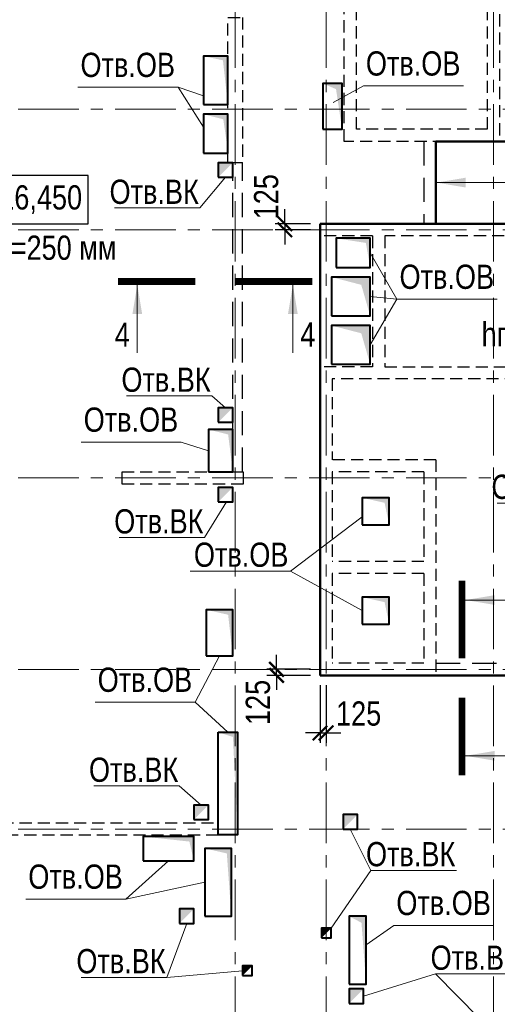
# Model space of a CAD drawing. Header units: inches. Extents: x -7168381 to -7082011, y 5937392 to 6001282.
# Tile 5 of 9: x -7149480 to -7139630, y 5956735 to 5977054. Entities that reach past the tile are written whole.
import ezdxf
from ezdxf.enums import TextEntityAlignment as Align

# ---------------------------------------------------------------- set-up
doc = ezdxf.new("R2010")
doc.units = ezdxf.units.IN
doc.header["$LTSCALE"] = 1000
doc.header["$MEASUREMENT"] = 0
doc.linetypes.add('CENTER', pattern=[2, 1.25, -0.25, 0.25, -0.25])
doc.linetypes.add('HIDDEN', pattern=[0.375, 0.25, -0.125])
for name, color, linetype, lineweight in [('СК-041-С-СТЕНЫ НЕВИДИМЫЕ', 12, 'HIDDEN', 30), ('СК-050-П(литы перекрытия)', 12, 'Continuous', 50), ('СК-051-1-П-ОТВЕРСТИЯ ОВ ДУ', 5, 'Continuous', 40), ('СК-051-2-П-ОТВЕРСТИЯ ВК', 1, 'Continuous', 40), ('СК-052-П-БАЛКИ', 1, 'HIDDEN', 30), ('СК-100-О(си)', 2, 'CENTER', 15), ('СК-300-Р(азмеры)_ПЛИТЫ', 7, 'Continuous', 20), ('СК-400-Т(екст)', 7, 'Continuous', 20), ('СК-440-Т-СТЕНЫ', 7, 'Continuous', 20), ('СК-500-С(ечения)', 5, 'Continuous', 40)]:
    doc.layers.add(name, color=color, linetype=linetype, lineweight=lineweight)
doc.styles.add('ARIAL_annotative', font='arial.ttf', dxfattribs={"width": 0.8, "height": 2.5})
doc.styles.add('RUSS', font='arial.ttf', dxfattribs={"width": 0.8})
doc.dimstyles.new('100-200', dxfattribs={"dimscale": 0, "dimtxt": 500, "dimasz": 300, "dimexe": 200, "dimexo": 200, "dimgap": 200, "dimtad": 1, "dimdec": 0, "dimzin": 0, "dimdsep": 46, "dimtxsty": 'RUSS', "dimblk": 'ARCHTICK', "dimcen": 0.096, "dimdle": 200, "dimclrd": 7, "dimclre": 7, "dimclrt": 256, "dimadec": 0, "dimazin": 0, "dimtfac": 1, "dimtdec": 0, "dimtmove": 2, "dimatfit": 3, "dimldrblk": 'OBLIQUE', "dimfxl": 1, "dimtolj": 1, "dimtzin": 0, "dimarcsym": 0})

# ---------------------------------------------------------------- blocks, each defined once
blk = doc.blocks.new('A$C18abd0ee')
at = {"layer": 'СК-041-С-СТЕНЫ НЕВИДИМЫЕ'}
for p, q in [((-10740, 25904.8), (-10740, 26154.8)), ((-10740, 26154.8), (-526, 26154.8)), ((-9655, 25904.8), (-10740, 25904.8)), ((-9655, 25904.8), (-9655, 23204.8)), ((-9405, 25904.8), (-9405, 23204.8)), ((-3190.3, 25904.8), (-9405, 25904.8)), ((-9655, 23204.8), (-10740, 23204.8)), ((-10740, 23204.8), (-10740, 22904.8)), ((-9405, 23204.8), (-3190.3, 23204.8)), ((-10740, 22954.8), (-10740, 16835)), ((-10490, 22954.8), (-10490, 21284.8)), ((-4806.4, 22954.8), (-10490, 22954.8)), ((-8350, 21284.8), (-10490, 21284.8)), ((-8350, 21284.8), (-8350, 16835)), ((-8600, 21034.8), (-10490, 21034.8)), ((-10490, 21034.8), (-10490, 19184.8)), ((-8600, 21034.8), (-8600, 19184.8)), ((-8600, 19184.8), (-10490, 19184.8)), ((-8600, 18934.8), (-10490, 18934.8)), ((-10490, 18934.8), (-10490, 17085)), ((-8600, 18934.8), (-8600, 17085)), ((-8600, 17085), (-10490, 17085)), ((-8350, 16835), (-10740, 16835))]:
    blk.add_line(p, q, dxfattribs=at)
for points in [[(-7040, 27854.9), (-10240, 27854.9), (-10240, 32124.6), (-10740, 32124.6), (-10740, 36104.2), (-7040, 36104.2)], [(-7290, 28104.9), (-9990, 28104.9), (-9990, 32374.6), (-10490, 32374.6), (-10490, 35854.2), (-7290, 35854.2)], [(-12323.6, 21034.6), (-12323.6, 20784.6), (-14823.6, 20784.6), (-14823.6, 21034.6)], [(-12840.2, 13789.8), (-12840.2, 13539.8), (-20311, 13539.8), (-20311, 13789.8)]]:
    blk.add_lwpolyline(points, close=True, dxfattribs=at)
at = {"layer": 'СК-041-С-СТЕНЫ НЕВИДИМЫЕ', "color": 4}
blk.add_lwpolyline([(-12640, 30414.5), (-12340, 30414.5), (-12340.4, 27414.8), (-12640.4, 27414.8)], close=True, dxfattribs=at)
at = {"layer": 'СК-100-О(си)', "linetype": 'CENTER'}
for p, q in [((-12490, 46624.1), (-12490, -4882.1)), ((-10615, 46624.1), (-10615, -4882.1)), ((-7165, 46624.1), (-7165, -4882.1)), ((-24966.7, 28519.8), (3064.5, 28519.8)), ((-24966.7, 26029.8), (3064.5, 26029.8)), ((-24966.7, 20909.7), (3064.5, 20909.7)), ((-24966.7, 16960), (3064.5, 16960)), ((-24966.7, 13660), (3064.5, 13660))]:
    blk.add_line(p, q, dxfattribs=at)
blk = doc.blocks.new('A$C2d0dcff5')
blk.add_blockref('A$C18abd0ee', (20120, 220))
blk = doc.blocks.new('Сечение')
at = {"layer": 'СК-500-С(ечения)', "linetype": 'Continuous', "lineweight": 15, "ltscale": 100}
blk.add_line((-200, -35), (-200, -735), dxfattribs=at)
at = {"layer": 'СК-500-С(ечения)', "linetype": 'Continuous', "ltscale": 100, "const_width": 70}
blk.add_lwpolyline([(-400, 0), (400, 0)], dxfattribs=at)
at = {"layer": 'СК-500-С(ечения)', "linetype": 'Continuous', "ltscale": 100}
blk.add_solid([(-200, -35), (-250, -335), (-150, -335)], dxfattribs=at)
blk = doc.blocks.new('*U15')
at = {"layer": 'СК-400-Т(екст)', "ltscale": 100, "yscale": 0.01, "zscale": 0.01, "rotation": 270.0000614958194}
for p, xscale in [((0, -4), 0.01), ((0, -16.07), -0.01)]:
    blk.add_blockref('Сечение', p, dxfattribs=dict(at, xscale=xscale))
at = {"layer": 'СК-500-С(ечения)', "color": 0, "ltscale": 100, "style": 'ARIAL_annotative', "width": 0.8}
blk.add_attdef('НОМЕР_СЕЧЕНИЯ_1_1(НОМЕР_ЛИСТА)', text='', height=2.5, rotation=270.0001, dxfattribs=at).set_placement((-6.74, -1.23), align=Align.RIGHT)
blk.add_attdef('НОМЕР_СЕЧЕНИЯ_2_1(НОМЕР_ЛИСТА)', text='', height=2.5, rotation=270.0001, dxfattribs=at).set_placement((-7.48, -18.85), align=Align.BOTTOM_LEFT)
blk = doc.blocks.new('A$C6a606d3c')
at = {"layer": 'СК-052-П-БАЛКИ', "ltscale": 2}
for p, q in [((-50, 131), (-50, 6511)), ((150, 131), (150, 6511))]:
    blk.add_line(p, q, dxfattribs=at)
blk = doc.blocks.new('*U29')
at = {"layer": 'СК-400-Т(екст)', "ltscale": 100, "yscale": 0.01, "zscale": 0.01}
for p, xscale, rotation in [((0, -4), 0.01, 270.0000000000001), ((0, -16.04), -0.01, 270)]:
    blk.add_blockref('Сечение', p, dxfattribs=dict(at, xscale=xscale, rotation=rotation))
at = {"layer": 'СК-500-С(ечения)', "color": 0, "ltscale": 100, "style": 'ARIAL_annotative', "width": 0.8}
blk.add_attdef('НОМЕР_СЕЧЕНИЯ_1_1(НОМЕР_ЛИСТА)', text='', height=2.5, rotation=270, dxfattribs=at).set_placement((-6.74, -1.23), align=Align.RIGHT)
blk.add_attdef('НОМЕР_СЕЧЕНИЯ_2_1(НОМЕР_ЛИСТА)', text='', height=2.5, rotation=270, dxfattribs=at).set_placement((-7.48, -18.81), align=Align.BOTTOM_LEFT)
blk = doc.blocks.new('_ArchTick')
at = {"color": 0, "linetype": 'ByBlock', "const_width": 0.15}
blk.add_lwpolyline([(-0.5, -0.5), (0.5, 0.5)], dxfattribs=at)
blk = doc.blocks.new('*D131')
at = {"layer": 'Defpoints', "color": 0, "transparency": 16777216}
for p in [(-7143285, 5963523), (-7143160, 5963523), (-7143160, 5962334)]:
    blk.add_point(p, dxfattribs=at)
at = {"layer": 'СК-300-Р(азмеры)_ПЛИТЫ', "color": 7, "lineweight": -2, "transparency": 16777216}
for p, q in [((-7143285, 5963323), (-7143285, 5962134)), ((-7143160, 5963323), (-7143160, 5962134)), ((-7143285, 5962334), (-7143585, 5962334)), ((-7143285, 5962334), (-7143160, 5962334)), ((-7143160, 5962334), (-7142860, 5962334))]:
    blk.add_line(p, q, dxfattribs=at)
at = {"layer": 'СК-300-Р(азмеры)_ПЛИТЫ', "color": 7, "lineweight": -2, "transparency": 16777216, "xscale": 300, "yscale": 300, "zscale": 300}
blk.add_blockref('_ArchTick', (-7143285, 5962334), dxfattribs=at)
at = {"layer": 'СК-300-Р(азмеры)_ПЛИТЫ', "color": 7, "lineweight": -2, "transparency": 16777216, "xscale": 300, "yscale": 300, "zscale": 300, "rotation": 180}
blk.add_blockref('_ArchTick', (-7143160, 5962334), dxfattribs=at)
at = {"layer": 'СК-300-Р(азмеры)_ПЛИТЫ', "transparency": 16777216, "insert": (-7142489, 5962732), "char_height": 500, "attachment_point": 5, "style": 'RUSS'}
blk.add_mtext('\\A1;125', dxfattribs=at)
blk = doc.blocks.new('_Oblique')
at = {"color": 0, "linetype": 'ByBlock', "lineweight": -2}
blk.add_line((-0.5, -0.5), (0.5, 0.5), dxfattribs=at)
blk = doc.blocks.new('*D132')
at = {"layer": 'Defpoints', "color": 0, "transparency": 16777216}
for p in [(-7144183, 5963648), (-7143285, 5963648), (-7143285, 5963523)]:
    blk.add_point(p, dxfattribs=at)
at = {"layer": 'СК-300-Р(азмеры)_ПЛИТЫ', "color": 7, "lineweight": -2, "transparency": 16777216}
for p, q in [((-7144183, 5963648), (-7144183, 5963948)), ((-7143485, 5963648), (-7144383, 5963648)), ((-7143485, 5963523), (-7144383, 5963523)), ((-7144183, 5963523), (-7144183, 5963648)), ((-7144183, 5963523), (-7144183, 5963223))]:
    blk.add_line(p, q, dxfattribs=at)
at = {"layer": 'СК-300-Р(азмеры)_ПЛИТЫ', "color": 7, "lineweight": -2, "transparency": 16777216, "xscale": 300, "yscale": 300, "zscale": 300}
for p, rotation in [((-7144183, 5963648), 270), ((-7144183, 5963523), 90)]:
    blk.add_blockref('_ArchTick', p, dxfattribs=dict(at, rotation=rotation))
at = {"layer": 'СК-300-Р(азмеры)_ПЛИТЫ', "transparency": 16777216, "insert": (-7144565, 5962965), "char_height": 500, "attachment_point": 5, "rotation": 90, "style": 'RUSS'}
blk.add_mtext('\\A1;125', dxfattribs=at)
blk = doc.blocks.new('*D133')
at = {"layer": 'Defpoints', "color": 0, "transparency": 16777216}
for p in [(-7143285, 5972843), (-7144013, 5972718), (-7143285, 5972718)]:
    blk.add_point(p, dxfattribs=at)
at = {"layer": 'СК-300-Р(азмеры)_ПЛИТЫ', "color": 7, "lineweight": -2, "transparency": 16777216}
for p, q in [((-7144013, 5972843), (-7144013, 5973143)), ((-7143485, 5972843), (-7144213, 5972843)), ((-7144013, 5972843), (-7144013, 5972718)), ((-7143485, 5972718), (-7144213, 5972718)), ((-7144013, 5972718), (-7144013, 5972418))]:
    blk.add_line(p, q, dxfattribs=at)
at = {"layer": 'СК-300-Р(азмеры)_ПЛИТЫ', "color": 7, "lineweight": -2, "transparency": 16777216, "xscale": 300, "yscale": 300, "zscale": 300}
for p, rotation in [((-7144013, 5972843), 270), ((-7144013, 5972718), 90)]:
    blk.add_blockref('_ArchTick', p, dxfattribs=dict(at, rotation=rotation))
at = {"layer": 'СК-300-Р(азмеры)_ПЛИТЫ', "transparency": 16777216, "insert": (-7144395, 5973401), "char_height": 500, "attachment_point": 5, "rotation": 90, "style": 'RUSS'}
blk.add_mtext('\\A1;125', dxfattribs=at)

msp = doc.modelspace()

# ---------------------------------------------------------------- linework, layer by layer
at = {"layer": 'СК-050-П(литы перекрытия)'}
for p, q in [((-7140894.5, 5974542.6), (-7135735.7, 5974542.6)), ((-7140894.5, 5974542.6), (-7140894.5, 5972842.5)), ((-7132852.6, 5972842.5), (-7143285.4, 5972842.5)), ((-7143285.4, 5972842.5), (-7143285.4, 5963522.7)), ((-7140665, 5972842.5), (-7135135.7, 5972842.5)), ((-7143285.4, 5963522.7), (-7137935.3, 5963522.7))]:
    msp.add_line(p, q, dxfattribs=at)
at = {"layer": 'СК-051-1-П-ОТВЕРСТИЯ ОВ ДУ', "lineweight": 13}
for p, q in [((-7142391.8, 5975688.4), (-7143012.4, 5975344)), ((-7142391.8, 5975688.4), (-7140326.3, 5975688.4)), ((-7148277.8, 5975659.2), (-7146212.3, 5975659.2)), ((-7146212.3, 5975659.2), (-7145685.7, 5975480.9)), ((-7146212.3, 5975659.2), (-7145685.7, 5974839.4)), ((-7141698.4, 5971286.6), (-7142250.3, 5972242.2)), ((-7141698.4, 5971286.6), (-7142250.3, 5971342.5)), ((-7141698.4, 5971286.6), (-7142250.3, 5970342.5)), ((-7141698.4, 5971286.6), (-7139632.9, 5971286.6)), ((-7148211.9, 5968338.2), (-7146146.3, 5968338.2)), ((-7146146.3, 5968338.2), (-7145583.7, 5968159.9)), ((-7139634, 5967076.3), (-7137758, 5967076.3)), ((-7143895.8, 5965674.9), (-7142419.2, 5966795.8)), ((-7145961.4, 5965674.9), (-7143895.8, 5965674.9)), ((-7143895.8, 5965674.9), (-7142419.2, 5964858.5)), ((-7145857.9, 5962970.3), (-7145360.7, 5963927.7)), ((-7147923.4, 5962970.3), (-7145857.9, 5962970.3)), ((-7145857.9, 5962970.3), (-7145185.7, 5962352)), ((-7147288.5, 5958907.1), (-7146410.7, 5959697.5)), ((-7147288.5, 5958907.1), (-7145662.9, 5959252.5)), ((-7149354.1, 5958907.1), (-7147288.5, 5958907.1)), ((-7141763.6, 5958363.8), (-7142335.2, 5957959)), ((-7141763.6, 5958363.8), (-7139698, 5958363.8))]:
    msp.add_line(p, q, dxfattribs=at)
at = {"layer": 'СК-051-1-П-ОТВЕРСТИЯ ОВ ДУ'}
for points in [[(-7145685.7, 5975302.5), (-7145187, 5975302.5), (-7145187, 5976302.5), (-7145685.7, 5976302.5)], [(-7143225.7, 5974792.4), (-7142830.7, 5974792.4), (-7142830.7, 5975737.4), (-7143225.7, 5975737.4)], [(-7145685.7, 5974302.5), (-7145185.7, 5974302.5), (-7145185.7, 5975102.5), (-7145685.7, 5975102.5)], [(-7142950.3, 5971941.9), (-7142250.3, 5971941.9), (-7142250.3, 5972542.5), (-7142950.3, 5972542.5)], [(-7143050.3, 5970942.5), (-7142250.3, 5970942.5), (-7142250.3, 5971742.5), (-7143050.3, 5971742.5)], [(-7143050.3, 5969942.5), (-7142250.3, 5969942.5), (-7142250.3, 5970742.5), (-7143050.3, 5970742.5)], [(-7145583.7, 5967722.3), (-7145085.7, 5967722.3), (-7145085.7, 5968597.5), (-7145583.7, 5968597.5)], [(-7142419.2, 5966628.5), (-7141859.2, 5966628.5), (-7141859.2, 5967188.5), (-7142419.2, 5967188.5)], [(-7142419.2, 5964578.5), (-7141859.2, 5964578.5), (-7141859.2, 5965138.5), (-7142419.2, 5965138.5)], [(-7145635.7, 5963927.7), (-7145085.7, 5963927.7), (-7145085.7, 5964877.8), (-7145635.7, 5964877.8)], [(-7145385.7, 5962352), (-7144985.7, 5962352), (-7144985.7, 5960232), (-7145385.7, 5960232)], [(-7146935.7, 5959697.5), (-7145885.7, 5959697.5), (-7145885.7, 5960197.5), (-7146935.7, 5960197.5)], [(-7145663, 5958552.5), (-7145113, 5958552.5), (-7145112.9, 5959952.5), (-7145662.9, 5959952.5)], [(-7142684.5, 5957152.6), (-7142335.6, 5957152.4), (-7142335.6, 5958551), (-7142684.5, 5958551.1)]]:
    msp.add_lwpolyline(points, close=True, dxfattribs=at)
for points in [[(-7145187, 5975302.5), (-7145187, 5976302.5), (-7145288.2, 5976215.7), (-7145687, 5976302.4)], [(-7142830.7, 5974792.4), (-7142830.7, 5975737.4), (-7142955.5, 5975620.9), (-7143225.7, 5975737.4)], [(-7145685.7, 5975102.5), (-7145185.7, 5975102.5), (-7145280.8, 5974998.8), (-7145185.7, 5974352.5)], [(-7142950.3, 5972541.9), (-7142250.3, 5972541.9), (-7142340.3, 5972447.7), (-7142250.3, 5971941.9)], [(-7143050.3, 5971742.5), (-7142250.3, 5971742.5), (-7142435.6, 5971582.8), (-7142250.3, 5970942.5)], [(-7143050.3, 5970742.5), (-7142250.3, 5970742.5), (-7142435.6, 5970582.8), (-7142250.3, 5969942.5)], [(-7145583.7, 5968597.5), (-7145085.7, 5968597.5), (-7145180.8, 5968493.8), (-7145085.7, 5967747.5)], [(-7142419.2, 5967188.5), (-7141859.2, 5967188.5), (-7141954.3, 5967084.7), (-7141859.2, 5966628.5)], [(-7142419.2, 5965138.5), (-7141859.2, 5965138.5), (-7141954.3, 5965034.7), (-7141859.2, 5964578.5)], [(-7145635.7, 5964877.8), (-7145085.7, 5964877.8), (-7145180.8, 5964774), (-7145085.7, 5963927.7)], [(-7145385.7, 5962352), (-7144985.7, 5962352), (-7145081.6, 5962252), (-7144985.7, 5960232)], [(-7146935.7, 5960197.5), (-7145885.7, 5960197.5), (-7145980.7, 5960093.8), (-7145885.7, 5959697.5)], [(-7145662.9, 5959952.5), (-7145112.9, 5959952.5), (-7145208, 5959848.7), (-7145113, 5958552.5)], [(-7142684.5, 5958551.1), (-7142335.6, 5958551), (-7142430.7, 5958418.6), (-7142334.6, 5957152.5)]]:
    msp.add_solid(points, dxfattribs=at)
at = {"layer": 'СК-051-2-П-ОТВЕРСТИЯ ВК', "lineweight": 15}
for p, q in [((-7145763.2, 5973168.6), (-7145235.7, 5973802.5)), ((-7147525.6, 5973168.6), (-7145763.2, 5973168.6)), ((-7147280.2, 5969290.3), (-7145517.9, 5969290.3)), ((-7145517.9, 5969290.3), (-7145235.7, 5969047.5)), ((-7145666.9, 5966367.2), (-7145215, 5967102.5)), ((-7147429.3, 5966367.2), (-7145666.9, 5966367.2)), ((-7147949.8, 5961241.4), (-7146187.4, 5961241.4)), ((-7146187.4, 5961241.4), (-7145735.5, 5960847.5)), ((-7142236, 5959499.3), (-7142660.7, 5960352.5)), ((-7142236, 5959499.3), (-7143054.3, 5958306.8)), ((-7142236, 5959499.3), (-7140473.7, 5959499.3)), ((-7146447, 5957291.1), (-7146035.7, 5958402.5)), ((-7146447, 5957291.1), (-7144885.7, 5957427.4)), ((-7148209.4, 5957291.1), (-7146447, 5957291.1)), ((-7140904.4, 5957362.2), (-7142385.7, 5956902.5)), ((-7140904.4, 5957362.2), (-7139142, 5957362.2)), ((-7140904.4, 5957362.2), (-7140005.8, 5956452.4))]:
    msp.add_line(p, q, dxfattribs=at)
at = {"layer": 'СК-051-2-П-ОТВЕРСТИЯ ВК'}
for points in [[(-7145385.7, 5973802.5), (-7145085.7, 5973802.5), (-7145085.7, 5974102.5), (-7145385.7, 5974102.5)], [(-7145385.7, 5968747.5), (-7145085.7, 5968747.5), (-7145085.7, 5969047.5), (-7145385.7, 5969047.5)], [(-7145385.7, 5967102.5), (-7145085.7, 5967102.5), (-7145085.7, 5967402.5), (-7145385.7, 5967402.5)], [(-7145885.5, 5960547.5), (-7145585.5, 5960547.5), (-7145585.5, 5960847.5), (-7145885.5, 5960847.5)], [(-7142810.7, 5960352.5), (-7142510.7, 5960352.5), (-7142510.7, 5960652.5), (-7142810.7, 5960652.5)], [(-7142810.7, 5960352.5), (-7142510.7, 5960352.5), (-7142510.7, 5960652.5), (-7142810.7, 5960652.5)], [(-7146185.7, 5958402.5), (-7145885.7, 5958402.5), (-7145885.7, 5958702.5), (-7146185.7, 5958702.5)], [(-7143254.3, 5958106.8), (-7143054.3, 5958106.8), (-7143054.3, 5958306.8), (-7143254.3, 5958306.8)], [(-7144885.7, 5957327.4), (-7144685.7, 5957327.4), (-7144685.7, 5957527.4), (-7144885.7, 5957527.4)], [(-7142685.7, 5956752.5), (-7142385.7, 5956752.5), (-7142385.7, 5957052.5), (-7142685.7, 5957052.5)]]:
    msp.add_lwpolyline(points, close=True, dxfattribs=at)
for points in [[(-7145385.7, 5973802.5), (-7145085.7, 5974102.5), (-7145385.7, 5974102.5)], [(-7145385.7, 5968747.5), (-7145085.7, 5969047.5), (-7145385.7, 5969047.5)], [(-7145385.7, 5967102.5), (-7145085.7, 5967402.5), (-7145385.7, 5967402.5)], [(-7145885.5, 5960547.5), (-7145585.5, 5960847.5), (-7145885.5, 5960847.5)], [(-7142810.7, 5960352.5), (-7142510.7, 5960652.5), (-7142810.7, 5960652.5)], [(-7142810.7, 5960352.5), (-7142510.7, 5960652.5), (-7142810.7, 5960652.5)], [(-7146185.7, 5958402.5), (-7145885.7, 5958702.5), (-7146185.7, 5958702.5)], [(-7143254.3, 5958106.8), (-7143054.3, 5958306.8), (-7143254.3, 5958306.8)], [(-7144885.7, 5957327.4), (-7144685.7, 5957527.4), (-7144885.7, 5957527.4)], [(-7142685.7, 5956752.5), (-7142385.7, 5957052.5), (-7142685.7, 5957052.5)]]:
    msp.add_solid(points, dxfattribs=at)
at = {"layer": 'СК-052-П-БАЛКИ', "ltscale": 2}
for p, q in [((-7141144.5, 5974542.6), (-7141144.5, 5972842.5)), ((-7140894.5, 5974372.6), (-7140894.5, 5974542.6)), ((-7140895.4, 5963772.7), (-7137375.7, 5963772.7))]:
    msp.add_line(p, q, dxfattribs=at)
at = {"layer": 'СК-400-Т(екст)', "lineweight": 25}
msp.add_lwpolyline([(-7150675.9, 5972841.7), (-7148067.7, 5972841.7), (-7148067.7, 5973841.8), (-7150675.9, 5973841.8)], close=True, dxfattribs=at)
at = {"layer": 'СК-440-Т-СТЕНЫ'}
msp.add_line((-7140894.5, 5973692.6), (-7135735.7, 5973692.6), dxfattribs=at)
msp.add_solid([(-7140885.7, 5973692.6), (-7140284.8, 5973793.1), (-7140284.8, 5973592)], dxfattribs=at)

# ---------------------------------------------------------------- block references
at = {"layer": 'СК-050-П(литы перекрытия)'}
for name, p in [('A$C2d0dcff5', (-7152665.7, 5946467.5)), ('A$C6a606d3c', (-7145035.4, 5967597.4))]:
    msp.add_blockref(name, p, dxfattribs=at)
at = {"layer": 'СК-500-С(ечения)', "xscale": 200, "yscale": 200, "zscale": 200, "rotation": 89.99993850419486}
msp.add_blockref('*U29', (-7147454, 5971652.2), dxfattribs=at).add_auto_attribs({'НОМЕР_СЕЧЕНИЯ_2_1(НОМЕР_ЛИСТА)': '4', 'НОМЕР_СЕЧЕНИЯ_1_1(НОМЕР_ЛИСТА)': '4'})
at = {"layer": 'СК-500-С(ечения)'}
ref = msp.add_blockref('*U15', (-7140355.8, 5965477.5), dxfattribs=dict(at, xscale=-200, yscale=200, zscale=200, rotation=6.149580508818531e-05))
ref.add_attrib('НОМЕР_СЕЧЕНИЯ_2_1(НОМЕР_ЛИСТА)', '2', dxfattribs={"color": 0, "ltscale": 100, "height": 500, "rotation": 359.99994, "style": 'ARIAL_annotative', "width": 0.8}).set_placement((-7138859.8, 5961708.4), align=Align.TOP_CENTER)
ref.add_attrib('НОМЕР_СЕЧЕНИЯ_1_1(НОМЕР_ЛИСТА)', '2', dxfattribs={"color": 0, "ltscale": 100, "height": 500, "rotation": 359.99994, "style": 'ARIAL_annotative', "width": 0.8}).set_placement((-7139007.9, 5965232.3), align=Align.RIGHT)

# ---------------------------------------------------------------- texts
at = {"layer": 'СК-051-1-П-ОТВЕРСТИЯ ОВ ДУ', "lineweight": 13, "style": 'RUSS', "width": 0.8}
for p in [(-7148226.1, 5975871.9), (-7142340.1, 5975901.1), (-7141646.7, 5971499.3), (-7148160.2, 5968550.9), (-7139749.2, 5967164.8), (-7145887.1, 5965763.4), (-7147871.7, 5963183), (-7149302.3, 5959119.8), (-7141711.8, 5958576.5)]:
    msp.add_text('Отв.ОВ', height=500, dxfattribs=at).set_placement(p)
at = {"layer": 'СК-051-2-П-ОТВЕРСТИЯ ВК', "lineweight": 15, "style": 'RUSS', "width": 0.8}
for p in [(-7147627.2, 5973253.3), (-7147381.9, 5969375.1), (-7147530.9, 5966452), (-7148051.4, 5961326.1), (-7142337.6, 5959584.1), (-7148311, 5957375.9), (-7141006, 5957446.9)]:
    msp.add_text('Отв.ВК', height=500, dxfattribs=at).set_placement(p)
at = {"layer": 'СК-440-Т-СТЕНЫ', "char_height": 500, "attachment_point": 1, "style": 'RUSS'}
for s, insert, width in [('+116,450', (-7150538.5, 5973637.1), 1885.443), ('hпл.=250 мм', (-7150759.6, 5972598.7), 3213.768), ('hпл.=250 мм', (-7139953.3, 5970811.7), 3213.768)]:
    msp.add_mtext(s, dxfattribs=dict(at, insert=insert, width=width))

# ---------------------------------------------------------------- dimensions: what is measured, and where the dimension line sits
at = {"layer": 'СК-300-Р(азмеры)_ПЛИТЫ'}
for base, p1, p2, angle, picture, middle in [((-7144013.3, 5972717.5), (-7143285.4, 5972842.5), (-7143285.4, 5972717.5), 270, '*D133', (-7144395.3, 5973400.6)), ((-7144182.9, 5963647.7), (-7143285.4, 5963522.7), (-7143285.4, 5963647.7), 90, '*D132', (-7144564.8, 5962964.6))]:
    dim = msp.add_linear_dim(base=base, p1=p1, p2=p2, angle=angle, dimstyle='100-200', override={"dimscale": 1}, dxfattribs=at)
    dim.commit()
    dim.dimension.update_dxf_attribs({"geometry": picture, "text_midpoint": middle, "dimtype": 160})
dim = msp.add_linear_dim(base=(-7143160.4, 5962333.7), p1=(-7143285.4, 5963522.7), p2=(-7143160.4, 5963522.7), dimstyle='100-200', override={"dimscale": 1}, dxfattribs=at)
dim.commit()
dim.dimension.update_dxf_attribs({"geometry": '*D131', "text_midpoint": (-7142488.9, 5962732.3), "dimtype": 160})

doc.saveas('drawing.dxf')
